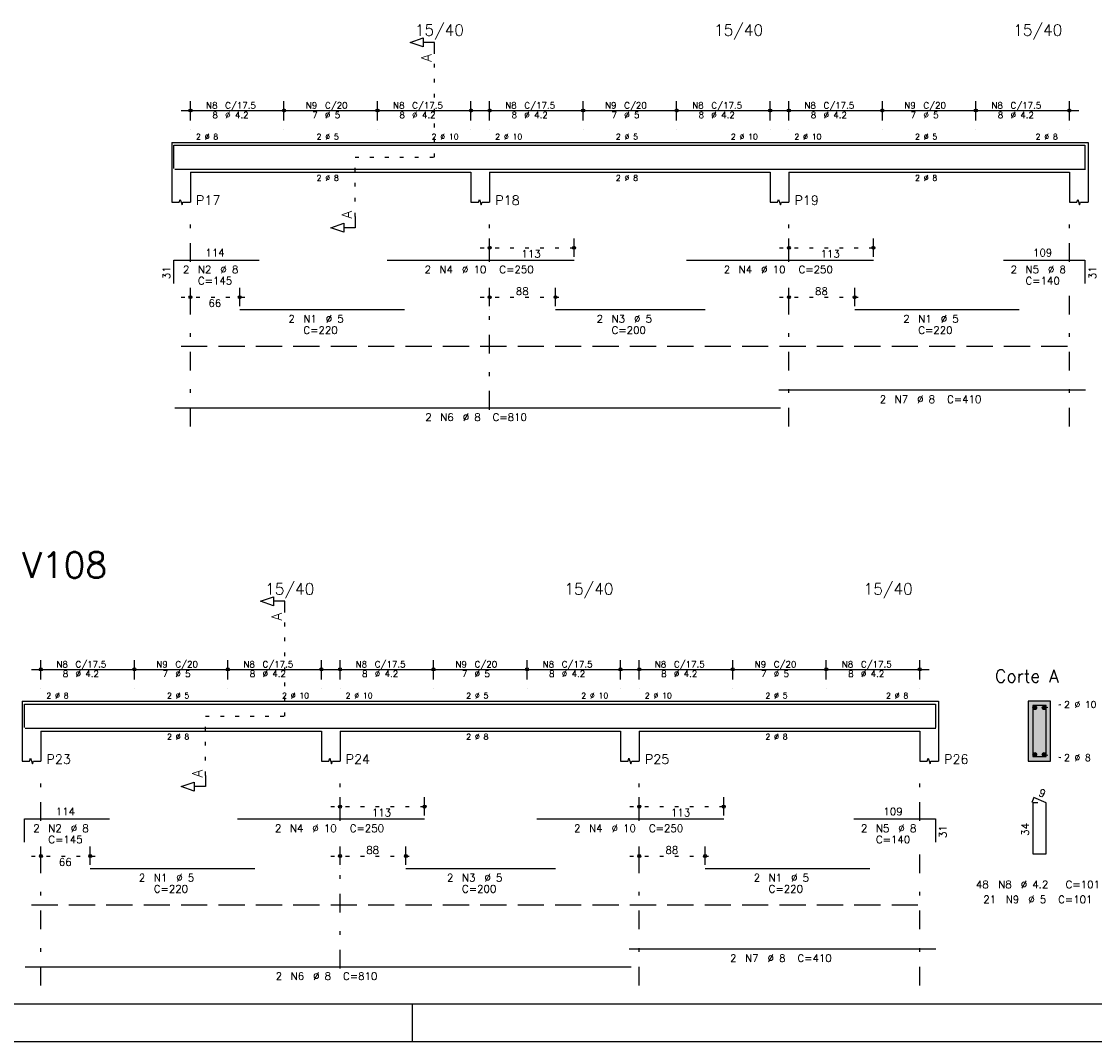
# Model space of a CAD drawing. Extents: x 0 to 84.1, y 0 to 59.4.
# Tile 3 of 7: x 36.6 to 65.3, y 0 to 27.3. Entities that reach past the tile are written whole.
import ezdxf

# ---------------------------------------------------------------- set-up
doc = ezdxf.new("R2010")
doc.units = 0
for name, pattern in [('ESTILO_TQS_0001', [1, 0.7, -0.3]), ('ESTILO_TQS_0002', [0.4, 0.1, -0.3]), ('ESTILO_TQS_0003', [1.5, 0.5, -0.4, 0.1, -0.5])]:
    doc.linetypes.add(name, pattern=pattern)
for name, color, linetype in [('1', 1, 'CONTINUOUS'), ('10', 10, 'CONTINUOUS'), ('2', 2, 'CONTINUOUS'), ('4', 4, 'CONTINUOUS'), ('6', 6, 'CONTINUOUS'), ('7', 7, 'CONTINUOUS')]:
    doc.layers.add(name, color=color, linetype=linetype)
doc.styles.get("Standard").update_dxf_attribs({"font": 'ROMANS.SHX'})

msp = doc.modelspace()

# ---------------------------------------------------------------- linework, layer by layer
at = {"layer": '1', "linetype": 'ESTILO_TQS_0002'}
for p, q in [((47.685, 23.64), (47.685, 26.41)), ((45.56, 22.055), (45.56, 23.64)), ((45.56, 23.64), (47.685, 23.64)), ((48.91, 21.22), (51.6693, 21.22)), ((56.91, 21.22), (59.66932, 21.22)), ((40.91, 19.9), (42.73, 19.9)), ((48.91, 19.9), (51.17068, 19.9)), ((56.91, 19.9), (59.17068, 19.9)), ((43.685, 8.7), (43.685, 11.47)), ((63.985, 8.925), (64.43, 9.01)), ((41.56, 7.115), (41.56, 8.7)), ((41.56, 8.7), (43.685, 8.7)), ((63.985, 7.675), (64.43, 7.59)), ((44.91, 6.28), (47.66934, 6.28)), ((52.91, 6.28), (55.66928, 6.28)), ((36.91, 4.96), (38.73, 4.96)), ((44.91, 4.96), (47.1707, 4.96)), ((52.91, 4.96), (55.17078, 4.96))]:
    msp.add_line(p, q, dxfattribs=at)
at = {"layer": '1', "linetype": 'ESTILO_TQS_0001'}
for p, q in [((40.91, 18.595), (64.91, 18.595)), ((36.91, 3.655), (60.91, 3.655))]:
    msp.add_line(p, q, dxfattribs=at)
at = {"layer": '1', "linetype": 'CONTINUOUS'}
for centre in [(63.735, 8.925), (63.985, 8.925), (63.735, 7.675), (63.985, 7.675)]:
    msp.add_circle(centre, 0.05, dxfattribs=at)
for points in [[(63.785, 8.925), (63.71, 8.968301), (63.688015, 8.942101)], [(63.785, 8.925), (63.688015, 8.942101), (63.688015, 8.907899)], [(63.785, 8.925), (63.688015, 8.907899), (63.71, 8.881699)], [(63.785, 8.925), (63.743682, 8.97424), (63.71, 8.968301)], [(63.785, 8.925), (63.71, 8.881699), (63.743682, 8.87576)], [(63.785, 8.925), (63.773302, 8.957139), (63.743682, 8.97424)], [(63.785, 8.925), (63.743682, 8.87576), (63.773302, 8.892861)], [(63.785, 8.925), (63.773302, 8.892861), (63.785, 8.925)], [(64.035, 8.925), (63.96, 8.968301), (63.938015, 8.942101)], [(64.035, 8.925), (63.938015, 8.942101), (63.938015, 8.907899)], [(64.035, 8.925), (63.938015, 8.907899), (63.96, 8.881699)], [(64.035, 8.925), (63.993682, 8.97424), (63.96, 8.968301)], [(64.035, 8.925), (63.96, 8.881699), (63.993682, 8.87576)], [(64.035, 8.925), (64.023302, 8.957139), (63.993682, 8.97424)], [(64.035, 8.925), (63.993682, 8.87576), (64.023302, 8.892861)], [(64.035, 8.925), (64.023302, 8.892861), (64.035, 8.925)], [(63.785, 7.675), (63.71, 7.718301), (63.688015, 7.692101)], [(63.785, 7.675), (63.688015, 7.692101), (63.688015, 7.657899)], [(63.785, 7.675), (63.688015, 7.657899), (63.71, 7.631699)], [(63.785, 7.675), (63.743682, 7.72424), (63.71, 7.718301)], [(63.785, 7.675), (63.71, 7.631699), (63.743682, 7.62576)], [(63.785, 7.675), (63.773302, 7.707139), (63.743682, 7.72424)], [(63.785, 7.675), (63.743682, 7.62576), (63.773302, 7.642861)], [(63.785, 7.675), (63.773302, 7.642861), (63.785, 7.675)], [(64.035, 7.675), (63.96, 7.718301), (63.938015, 7.692101)], [(64.035, 7.675), (63.938015, 7.692101), (63.938015, 7.657899)], [(64.035, 7.675), (63.938015, 7.657899), (63.96, 7.631699)], [(64.035, 7.675), (63.993682, 7.72424), (63.96, 7.718301)], [(64.035, 7.675), (63.96, 7.631699), (63.993682, 7.62576)], [(64.035, 7.675), (64.023302, 7.707139), (63.993682, 7.72424)], [(64.035, 7.675), (63.993682, 7.62576), (64.023302, 7.642861)], [(64.035, 7.675), (64.023302, 7.642861), (64.035, 7.675)]]:
    msp.add_solid(points, dxfattribs=at)
at = {"layer": '10', "linetype": 'CONTINUOUS'}
for points in [[(64.16, 7.5), (64.16, 9.1), (63.56, 9.1)], [(64.16, 7.5), (63.56, 9.1), (63.56, 7.5)], [(64.16, 7.5), (63.56, 7.5), (64.16, 7.5)]]:
    msp.add_solid(points, dxfattribs=at)
at = {"layer": '2', "linetype": 'CONTINUOUS'}
for p, q in [((41.16, 24.62), (41.16, 25.14)), ((43.66, 24.62), (43.66, 25.14)), ((43.66, 24.62), (43.66, 25.14)), ((46.16, 24.62), (46.16, 25.14)), ((46.16, 24.62), (46.16, 25.14)), ((48.66, 24.62), (48.66, 25.14)), ((49.16, 24.62), (49.16, 25.14)), ((51.66, 24.62), (51.66, 25.14)), ((51.66, 24.62), (51.66, 25.14)), ((54.16, 24.62), (54.16, 25.14)), ((54.16, 24.62), (54.16, 25.14)), ((56.66, 24.62), (56.66, 25.14)), ((57.16, 24.62), (57.16, 25.14)), ((59.66, 24.62), (59.66, 25.14)), ((59.66, 24.62), (59.66, 25.14)), ((62.16, 24.62), (62.16, 25.14)), ((62.16, 24.62), (62.16, 25.14)), ((64.66, 24.62), (64.66, 25.14)), ((40.91, 24.89), (43.91, 24.89)), ((43.41, 24.89), (46.41, 24.89)), ((45.91, 24.89), (48.91, 24.89)), ((48.91, 24.89), (51.91, 24.89)), ((51.41, 24.89), (54.41, 24.89)), ((53.91, 24.89), (56.91, 24.89)), ((56.91, 24.89), (59.91, 24.89)), ((59.41, 24.89), (62.41, 24.89)), ((61.91, 24.89), (64.91, 24.89)), ((41.16, 24.37), (41.16, 24.37)), ((43.66, 24.37), (43.66, 24.37)), ((43.66, 24.37), (43.66, 24.37)), ((46.16, 24.37), (46.16, 24.37)), ((46.16, 24.37), (46.16, 24.37)), ((48.66, 24.37), (48.66, 24.37)), ((49.16, 24.37), (49.16, 24.37)), ((51.66, 24.37), (51.66, 24.37)), ((51.66, 24.37), (51.66, 24.37)), ((54.16, 24.37), (54.16, 24.37)), ((54.16, 24.37), (54.16, 24.37)), ((56.66, 24.37), (56.66, 24.37)), ((57.16, 24.37), (57.16, 24.37)), ((59.66, 24.37), (59.66, 24.37)), ((59.66, 24.37), (59.66, 24.37)), ((62.16, 24.37), (62.16, 24.37)), ((62.16, 24.37), (62.16, 24.37)), ((64.66, 24.37), (64.66, 24.37)), ((40.66, 24.04), (40.66, 23.24)), ((40.66, 24.04), (41.16, 24.04)), ((41.16, 24.04), (48.66, 24.04)), ((48.66, 24.04), (49.16, 24.04)), ((49.16, 24.04), (56.66, 24.04)), ((56.66, 24.04), (57.16, 24.04)), ((57.16, 24.04), (64.66, 24.04)), ((64.66, 24.04), (65.16, 24.04)), ((65.16, 24.04), (65.16, 23.24)), ((40.66, 23.24), (40.66, 22.44)), ((41.16, 23.24), (48.66, 23.24)), ((41.16, 23.24), (41.16, 22.44)), ((48.66, 23.24), (48.66, 22.44)), ((49.16, 23.24), (56.66, 23.24)), ((49.16, 23.24), (49.16, 22.44)), ((56.66, 23.24), (56.66, 22.44)), ((57.16, 23.24), (64.66, 23.24)), ((57.16, 23.24), (57.16, 22.44)), ((64.66, 23.24), (64.66, 22.44)), ((65.16, 23.24), (65.16, 22.44)), ((49.16, 20.98), (49.16, 21.47)), ((51.4193, 20.98), (51.4193, 21.47)), ((57.16, 20.98), (57.16, 21.47)), ((59.41932, 20.98), (59.41932, 21.47)), ((49.16, 20.88), (49.16, 20.88)), ((51.4193, 20.88), (51.4193, 20.88)), ((57.16, 20.88), (57.16, 20.88)), ((59.41932, 20.88), (59.41932, 20.88)), ((41.16, 19.66), (41.16, 20.15)), ((42.48, 19.66), (42.48, 20.15)), ((49.16, 19.66), (49.16, 20.15)), ((50.92068, 19.66), (50.92068, 20.15)), ((57.16, 19.66), (57.16, 20.15)), ((58.92068, 19.66), (58.92068, 20.15)), ((41.16, 19.56), (41.16, 19.56)), ((42.48, 19.56), (42.48, 19.56)), ((49.16, 19.56), (49.16, 19.56)), ((50.92068, 19.56), (50.92068, 19.56)), ((57.16, 19.56), (57.16, 19.56)), ((58.92068, 19.56), (58.92068, 19.56)), ((37.16, 9.68), (37.16, 10.2)), ((39.66, 9.68), (39.66, 10.2)), ((39.66, 9.68), (39.66, 10.2)), ((42.16, 9.68), (42.16, 10.2)), ((42.16, 9.68), (42.16, 10.2)), ((44.66, 9.68), (44.66, 10.2)), ((45.16, 9.68), (45.16, 10.2)), ((47.66, 9.68), (47.66, 10.2)), ((47.66, 9.68), (47.66, 10.2)), ((50.16, 9.68), (50.16, 10.2)), ((50.16, 9.68), (50.16, 10.2)), ((52.66, 9.68), (52.66, 10.2)), ((53.16, 9.68), (53.16, 10.2)), ((55.66, 9.68), (55.66, 10.2)), ((55.66, 9.68), (55.66, 10.2)), ((58.16, 9.68), (58.16, 10.2)), ((58.16, 9.68), (58.16, 10.2)), ((60.66, 9.68), (60.66, 10.2)), ((36.91, 9.95), (39.91, 9.95)), ((39.41, 9.95), (42.41, 9.95)), ((41.91, 9.95), (44.91, 9.95)), ((44.91, 9.95), (47.91, 9.95)), ((47.41, 9.95), (50.41, 9.95)), ((49.91, 9.95), (52.91, 9.95)), ((52.91, 9.95), (55.91, 9.95)), ((55.41, 9.95), (58.41, 9.95)), ((57.91, 9.95), (60.91, 9.95)), ((37.16, 9.43), (37.16, 9.43)), ((39.66, 9.43), (39.66, 9.43)), ((39.66, 9.43), (39.66, 9.43)), ((42.16, 9.43), (42.16, 9.43)), ((42.16, 9.43), (42.16, 9.43)), ((44.66, 9.43), (44.66, 9.43)), ((45.16, 9.43), (45.16, 9.43)), ((47.66, 9.43), (47.66, 9.43)), ((47.66, 9.43), (47.66, 9.43)), ((50.16, 9.43), (50.16, 9.43)), ((50.16, 9.43), (50.16, 9.43)), ((52.66, 9.43), (52.66, 9.43)), ((53.16, 9.43), (53.16, 9.43)), ((55.66, 9.43), (55.66, 9.43)), ((55.66, 9.43), (55.66, 9.43)), ((58.16, 9.43), (58.16, 9.43)), ((58.16, 9.43), (58.16, 9.43)), ((60.66, 9.43), (60.66, 9.43)), ((36.66, 9.1), (36.66, 8.3)), ((36.66, 9.1), (37.16, 9.1)), ((37.16, 9.1), (44.66, 9.1)), ((44.66, 9.1), (45.16, 9.1)), ((45.16, 9.1), (52.66, 9.1)), ((52.66, 9.1), (53.16, 9.1)), ((53.16, 9.1), (60.66, 9.1)), ((60.66, 9.1), (61.16, 9.1)), ((61.16, 9.1), (61.16, 8.3)), ((64.16, 9.1), (63.56, 9.1)), ((63.56, 9.1), (63.56, 7.5)), ((64.16, 7.5), (64.16, 9.1)), ((36.66, 8.3), (36.66, 7.5)), ((37.16, 8.3), (44.66, 8.3)), ((37.16, 8.3), (37.16, 7.5)), ((44.66, 8.3), (44.66, 7.5)), ((45.16, 8.3), (52.66, 8.3)), ((45.16, 8.3), (45.16, 7.5)), ((52.66, 8.3), (52.66, 7.5)), ((53.16, 8.3), (60.66, 8.3)), ((53.16, 8.3), (53.16, 7.5)), ((60.66, 8.3), (60.66, 7.5)), ((61.16, 8.3), (61.16, 7.5)), ((63.56, 7.5), (64.16, 7.5)), ((45.16, 6.04), (45.16, 6.53)), ((47.41934, 6.04), (47.41934, 6.53)), ((53.16, 6.04), (53.16, 6.53)), ((55.41928, 6.04), (55.41928, 6.53)), ((45.16, 5.94), (45.16, 5.94)), ((47.41934, 5.94), (47.41934, 5.94)), ((53.16, 5.94), (53.16, 5.94)), ((55.41928, 5.94), (55.41928, 5.94)), ((37.16, 4.72), (37.16, 5.21)), ((38.48, 4.72), (38.48, 5.21)), ((45.16, 4.72), (45.16, 5.21)), ((46.9207, 4.72), (46.9207, 5.21)), ((53.16, 4.72), (53.16, 5.21)), ((54.92078, 4.72), (54.92078, 5.21)), ((37.16, 4.62), (37.16, 4.62)), ((38.48, 4.62), (38.48, 4.62)), ((45.16, 4.62), (45.16, 4.62)), ((46.9207, 4.62), (46.9207, 4.62)), ((53.16, 4.62), (53.16, 4.62)), ((54.92078, 4.62), (54.92078, 4.62)), ((47.100006, 0), (47.100006, 1)), ((0, 0), (84.100006, 0))]:
    msp.add_line(p, q, dxfattribs=at)
at = {"layer": '2', "linetype": 'ESTILO_TQS_0003'}
for p, q in [((41.16, 20.842), (41.16, 21.94)), ((49.16, 20.842), (49.16, 21.94)), ((57.16, 20.842), (57.16, 21.94)), ((64.66, 20.842), (64.66, 21.94)), ((41.16, 16.44), (41.16, 20.038)), ((49.16, 16.892), (49.16, 20.038)), ((57.16, 16.44), (57.16, 20.038)), ((64.66, 16.44), (64.66, 20.038)), ((37.16, 5.902), (37.16, 7)), ((45.16, 5.902), (45.16, 7)), ((53.16, 5.902), (53.16, 7)), ((60.66, 5.902), (60.66, 7)), ((37.16, 1.5), (37.16, 5.098)), ((45.16, 1.952), (45.16, 5.098)), ((53.16, 1.5), (53.16, 5.098)), ((60.66, 1.5), (60.66, 5.098))]:
    msp.add_line(p, q, dxfattribs=at)
at = {"layer": '2', "linetype": 'CONTINUOUS'}
for points in [[(83.100006, 1), (2.5, 1), (2.5, 58.400002), (83.100006, 58.400002), (83.100006, 1)], [(47.685, 26.41), (47.685, 26.71), (47.385, 26.71), (47.385, 26.59), (47.035, 26.71), (47.385, 26.83), (47.385, 26.71)], [(40.66, 22.44), (40.86, 22.44), (40.885, 22.515), (40.935, 22.365), (40.96, 22.44), (41.16, 22.44)], [(48.66, 22.44), (48.86, 22.44), (48.885, 22.515), (48.935, 22.365), (48.96, 22.44), (49.16, 22.44)], [(56.66, 22.44), (56.86, 22.44), (56.885, 22.515), (56.935, 22.365), (56.96, 22.44), (57.16, 22.44)], [(64.66, 22.44), (64.86, 22.44), (64.885, 22.515), (64.935, 22.365), (64.96, 22.44), (65.16, 22.44)], [(45.56, 22.055), (45.56, 21.755), (45.26, 21.755), (45.26, 21.635), (44.91, 21.755), (45.26, 21.875), (45.26, 21.755)], [(43.685, 11.47), (43.685, 11.77), (43.385, 11.77), (43.385, 11.65), (43.035, 11.77), (43.385, 11.89), (43.385, 11.77)], [(36.66, 7.5), (36.86, 7.5), (36.885, 7.575), (36.935, 7.425), (36.96, 7.5), (37.16, 7.5)], [(44.66, 7.5), (44.86, 7.5), (44.885, 7.575), (44.935, 7.425), (44.96, 7.5), (45.16, 7.5)], [(52.66, 7.5), (52.86, 7.5), (52.885, 7.575), (52.935, 7.425), (52.96, 7.5), (53.16, 7.5)], [(60.66, 7.5), (60.86, 7.5), (60.885, 7.575), (60.935, 7.425), (60.96, 7.5), (61.16, 7.5)], [(41.56, 7.115), (41.56, 6.815), (41.26, 6.815), (41.26, 6.695), (40.91, 6.815), (41.26, 6.935), (41.26, 6.815)]]:
    msp.add_lwpolyline(points, dxfattribs=at)
for centre, radius in [((41.16, 24.89), 0.041625), ((41.16, 24.89), 0.02075), ((43.66, 24.89), 0.041625), ((43.66, 24.89), 0.041625), ((43.66, 24.89), 0.02075), ((43.66, 24.89), 0.02075), ((46.16, 24.89), 0.041625), ((46.16, 24.89), 0.041625), ((46.16, 24.89), 0.02075), ((46.16, 24.89), 0.02075), ((48.66, 24.89), 0.041625), ((48.66, 24.89), 0.02075), ((49.16, 24.89), 0.041625), ((49.16, 24.89), 0.02075), ((51.66, 24.89), 0.041625), ((51.66, 24.89), 0.041625), ((51.66, 24.89), 0.02075), ((51.66, 24.89), 0.02075), ((54.16, 24.89), 0.041625), ((54.16, 24.89), 0.041625), ((54.16, 24.89), 0.02075), ((54.16, 24.89), 0.02075), ((56.66, 24.89), 0.041625), ((56.66, 24.89), 0.02075), ((57.16, 24.89), 0.041625), ((57.16, 24.89), 0.02075), ((59.66, 24.89), 0.041625), ((59.66, 24.89), 0.041625), ((59.66, 24.89), 0.02075), ((59.66, 24.89), 0.02075), ((62.16, 24.89), 0.041625), ((62.16, 24.89), 0.041625), ((62.16, 24.89), 0.02075), ((62.16, 24.89), 0.02075), ((64.66, 24.89), 0.041625), ((64.66, 24.89), 0.02075), ((49.16, 21.22), 0.04), ((49.16, 21.22), 0.02), ((51.4193, 21.22), 0.04), ((51.4193, 21.22), 0.02), ((57.16, 21.22), 0.04), ((57.16, 21.22), 0.02), ((59.41932, 21.22), 0.04), ((59.41932, 21.22), 0.02), ((41.16, 19.9), 0.04), ((41.16, 19.9), 0.02), ((42.48, 19.9), 0.04), ((42.48, 19.9), 0.02), ((49.16, 19.9), 0.04), ((49.16, 19.9), 0.02), ((50.92068, 19.9), 0.04), ((50.92068, 19.9), 0.02), ((57.16, 19.9), 0.04), ((57.16, 19.9), 0.02), ((58.92068, 19.9), 0.04), ((58.92068, 19.9), 0.02), ((37.16, 9.95), 0.041625), ((37.16, 9.95), 0.02075), ((39.66, 9.95), 0.041625), ((39.66, 9.95), 0.041625), ((39.66, 9.95), 0.02075), ((39.66, 9.95), 0.02075), ((42.16, 9.95), 0.041625), ((42.16, 9.95), 0.041625), ((42.16, 9.95), 0.02075), ((42.16, 9.95), 0.02075), ((44.66, 9.95), 0.041625), ((44.66, 9.95), 0.02075), ((45.16, 9.95), 0.041625), ((45.16, 9.95), 0.02075), ((47.66, 9.95), 0.041625), ((47.66, 9.95), 0.041625), ((47.66, 9.95), 0.02075), ((47.66, 9.95), 0.02075), ((50.16, 9.95), 0.041625), ((50.16, 9.95), 0.041625), ((50.16, 9.95), 0.02075), ((50.16, 9.95), 0.02075), ((52.66, 9.95), 0.041625), ((52.66, 9.95), 0.02075), ((53.16, 9.95), 0.041625), ((53.16, 9.95), 0.02075), ((55.66, 9.95), 0.041625), ((55.66, 9.95), 0.041625), ((55.66, 9.95), 0.02075), ((55.66, 9.95), 0.02075), ((58.16, 9.95), 0.041625), ((58.16, 9.95), 0.041625), ((58.16, 9.95), 0.02075), ((58.16, 9.95), 0.02075), ((60.66, 9.95), 0.041625), ((60.66, 9.95), 0.02075), ((45.16, 6.28), 0.04), ((47.41934, 6.28), 0.04), ((53.16, 6.28), 0.04), ((55.41928, 6.28), 0.04), ((45.16, 6.28), 0.02), ((47.41934, 6.28), 0.02), ((53.16, 6.28), 0.02), ((55.41928, 6.28), 0.02), ((37.16, 4.96), 0.04), ((37.16, 4.96), 0.02), ((38.48, 4.96), 0.04), ((38.48, 4.96), 0.02), ((45.16, 4.96), 0.04), ((45.16, 4.96), 0.02), ((46.9207, 4.96), 0.04), ((46.9207, 4.96), 0.02), ((53.16, 4.96), 0.04), ((53.16, 4.96), 0.02), ((54.92078, 4.96), 0.04), ((54.92078, 4.96), 0.02)]:
    msp.add_circle(centre, radius, dxfattribs=at)
at = {"layer": '4', "linetype": 'CONTINUOUS'}
for p, q in [((40.72, 23.34), (40.72, 23.96)), ((40.72, 23.96), (43, 23.96)), ((42.48, 23.96), (46.88, 23.96)), ((46.4193, 23.96), (51.4193, 23.96)), ((50.92068, 23.96), (54.92068, 23.96)), ((54.41932, 23.96), (59.41932, 23.96)), ((58.92068, 23.96), (63.32068, 23.96)), ((62.898, 23.96), (65.078, 23.96)), ((65.078, 23.96), (65.078, 23.34)), ((40.74, 23.32), (56.94, 23.32)), ((56.89, 23.32), (65.09, 23.32)), ((36.72, 8.4), (36.72, 9.02)), ((36.72, 9.02), (39, 9.02)), ((38.48, 9.02), (42.88, 9.02)), ((42.41934, 9.02), (47.41934, 9.02)), ((46.9207, 9.02), (50.9207, 9.02)), ((50.41928, 9.02), (55.41928, 9.02)), ((54.92078, 9.02), (59.32078, 9.02)), ((58.898, 9.02), (61.078, 9.02)), ((61.078, 9.02), (61.078, 8.4)), ((36.74, 8.38), (52.94, 8.38)), ((52.89, 8.38), (61.09, 8.38))]:
    msp.add_line(p, q, dxfattribs=at)
msp.add_lwpolyline([(63.68, 8.98), (63.68, 7.62), (64.04, 7.62), (64.04, 8.98), (63.68, 8.98)], dxfattribs=at)
at = {"layer": '6', "linetype": 'CONTINUOUS'}
for p, q in [((40.72, 20.27), (40.72, 20.89)), ((40.72, 20.89), (43, 20.89)), ((46.4193, 20.89), (51.4193, 20.89)), ((54.41932, 20.89), (59.41932, 20.89)), ((62.898, 20.89), (65.078, 20.89)), ((65.078, 20.89), (65.078, 20.27)), ((42.48, 19.57), (46.88, 19.57)), ((50.92068, 19.57), (54.92068, 19.57)), ((58.92068, 19.57), (63.32068, 19.57)), ((56.89, 17.42), (65.09, 17.42)), ((40.74, 16.94), (56.94, 16.94)), ((63.708338, 6.52), (63.653893, 6.39102)), ((63.82, 6.38), (63.68, 6.38)), ((63.68, 6.38), (63.68, 5.02)), ((64.04, 6.38), (63.708338, 6.52)), ((64.04, 5.02), (64.04, 6.38)), ((36.72, 5.33), (36.72, 5.95)), ((36.72, 5.95), (39, 5.95)), ((42.41934, 5.95), (47.41934, 5.95)), ((50.41928, 5.95), (55.41928, 5.95)), ((58.898, 5.95), (61.078, 5.95)), ((61.078, 5.95), (61.078, 5.33)), ((63.68, 5.02), (64.04, 5.02)), ((38.48, 4.63), (42.88, 4.63)), ((46.9207, 4.63), (50.9207, 4.63)), ((54.92078, 4.63), (59.32078, 4.63)), ((52.89, 2.48), (61.09, 2.48)), ((36.74, 2), (52.94, 2))]:
    msp.add_line(p, q, dxfattribs=at)

# ---------------------------------------------------------------- texts
at = {"layer": '2', "linetype": 'CONTINUOUS'}
for s, height, p in [('15/40', 0.3, (47.16, 26.89)), ('15/40', 0.3, (55.16, 26.89)), ('15/40', 0.3, (63.16, 26.89)), ('N8', 0.17, (41.577, 24.941)), ('C/17.5', 0.17, (42.087, 24.941)), ('N9', 0.17, (44.247, 24.941)), ('C/20', 0.17, (44.757, 24.941)), ('N8', 0.17, (46.577, 24.941)), ('C/17.5', 0.17, (47.087, 24.941)), ('N8', 0.17, (49.577, 24.941)), ('C/17.5', 0.17, (50.087, 24.941)), ('N9', 0.17, (52.247, 24.941)), ('C/20', 0.17, (52.757, 24.941)), ('N8', 0.17, (54.577, 24.941)), ('C/17.5', 0.17, (55.087, 24.941)), ('N8', 0.17, (57.577, 24.941)), ('C/17.5', 0.17, (58.087, 24.941)), ('N9', 0.17, (60.247, 24.941)), ('C/20', 0.17, (60.757, 24.941)), ('N8', 0.17, (62.577, 24.941)), ('C/17.5', 0.17, (63.087, 24.941)), ('8', 0.17, (41.747, 24.686)), ('%%c 4.2', 0.17, (42.087, 24.686)), ('7', 0.17, (44.417, 24.686)), ('%%c 5', 0.17, (44.757, 24.686)), ('8', 0.17, (46.747, 24.686)), ('%%c 4.2', 0.17, (47.087, 24.686)), ('8', 0.17, (49.747, 24.686)), ('%%c 4.2', 0.17, (50.087, 24.686)), ('7', 0.17, (52.417, 24.686)), ('%%c 5', 0.17, (52.757, 24.686)), ('8', 0.17, (54.747, 24.686)), ('%%c 4.2', 0.17, (55.087, 24.686)), ('8', 0.17, (57.747, 24.686)), ('%%c 4.2', 0.17, (58.087, 24.686)), ('7', 0.17, (60.417, 24.686)), ('%%c 5', 0.17, (60.757, 24.686)), ('8', 0.17, (62.747, 24.686)), ('%%c 4.2', 0.17, (63.087, 24.686)), ('2 %%c 8', 0.15, (41.31, 24.115)), ('2 %%c 5', 0.15, (44.535, 24.115)), ('2 %%c 10', 0.15, (47.61, 24.115)), ('2 %%c 10', 0.15, (49.31, 24.115)), ('2 %%c 5', 0.15, (52.535, 24.115)), ('2 %%c 10', 0.15, (55.61, 24.115)), ('2 %%c 10', 0.15, (57.31, 24.115)), ('2 %%c 5', 0.15, (60.535, 24.115)), ('2 %%c 8', 0.15, (63.76, 24.115)), ('2 %%c 8', 0.15, (44.535, 23.015)), ('2 %%c 8', 0.15, (52.535, 23.015)), ('2 %%c 8', 0.15, (60.535, 23.015)), ('P17', 0.25, (41.31, 22.365)), ('P18', 0.25, (49.31, 22.365)), ('P19', 0.25, (57.31, 22.365)), ('114', 0.2, (41.56, 20.99)), ('113', 0.2, (50.00965, 20.96)), ('113', 0.2, (58.00966, 20.96)), ('109', 0.2, (63.688, 20.99)), ('2', 0.2, (40.96, 20.54)), ('N2', 0.2, (41.36, 20.54)), ('%%c 8', 0.2, (41.96, 20.54)), ('2', 0.2, (47.4193, 20.54)), ('N4', 0.2, (47.8193, 20.54)), ('%%c 10', 0.2, (48.4193, 20.54)), ('C=250', 0.2, (49.4193, 20.54)), ('2', 0.2, (55.41932, 20.54)), ('N4', 0.2, (55.81932, 20.54)), ('%%c 10', 0.2, (56.41932, 20.54)), ('C=250', 0.2, (57.41932, 20.54)), ('2', 0.2, (63.088, 20.54)), ('N5', 0.2, (63.488, 20.54)), ('%%c 8', 0.2, (64.088, 20.54)), ('C=145', 0.2, (41.36, 20.24)), ('C=140', 0.2, (63.488, 20.24)), ('88', 0.2, (49.86034, 19.96)), ('88', 0.2, (57.86034, 19.96)), ('66', 0.2, (41.64, 19.64)), ('2', 0.2, (43.78, 19.22)), ('N1', 0.2, (44.18, 19.22)), ('%%c 5', 0.2, (44.78, 19.22)), ('2', 0.2, (52.02068, 19.22)), ('N3', 0.2, (52.42068, 19.22)), ('%%c 5', 0.2, (53.02068, 19.22)), ('2', 0.2, (60.22068, 19.22)), ('N1', 0.2, (60.62068, 19.22)), ('%%c 5', 0.2, (61.22068, 19.22)), ('C=220', 0.2, (44.18, 18.92)), ('C=200', 0.2, (52.42068, 18.92)), ('C=220', 0.2, (60.62068, 18.92)), ('2', 0.2, (59.59, 17.07)), ('N7', 0.2, (59.99, 17.07)), ('%%c 8', 0.2, (60.59, 17.07)), ('C=410', 0.2, (61.39, 17.07)), ('2', 0.2, (47.44, 16.59)), ('N6', 0.2, (47.84, 16.59)), ('%%c 8', 0.2, (48.44, 16.59)), ('C=810', 0.2, (49.24, 16.59)), ('15/40', 0.3, (43.16, 11.95)), ('15/40', 0.3, (51.16, 11.95)), ('15/40', 0.3, (59.16, 11.95)), ('N8', 0.17, (37.577, 10.001)), ('C/17.5', 0.17, (38.087, 10.001)), ('N9', 0.17, (40.247, 10.001)), ('C/20', 0.17, (40.757, 10.001)), ('N8', 0.17, (42.577, 10.001)), ('C/17.5', 0.17, (43.087, 10.001)), ('N8', 0.17, (45.577, 10.001)), ('C/17.5', 0.17, (46.087, 10.001)), ('N9', 0.17, (48.247, 10.001)), ('C/20', 0.17, (48.757, 10.001)), ('N8', 0.17, (50.577, 10.001)), ('C/17.5', 0.17, (51.087, 10.001)), ('N8', 0.17, (53.577, 10.001)), ('C/17.5', 0.17, (54.087, 10.001)), ('N9', 0.17, (56.247, 10.001)), ('C/20', 0.17, (56.757, 10.001)), ('N8', 0.17, (58.577, 10.001)), ('C/17.5', 0.17, (59.087, 10.001)), ('8', 0.17, (37.747, 9.746)), ('%%c 4.2', 0.17, (38.087, 9.746)), ('7', 0.17, (40.417, 9.746)), ('%%c 5', 0.17, (40.757, 9.746)), ('8', 0.17, (42.747, 9.746)), ('%%c 4.2', 0.17, (43.087, 9.746)), ('8', 0.17, (45.747, 9.746)), ('%%c 4.2', 0.17, (46.087, 9.746)), ('7', 0.17, (48.417, 9.746)), ('%%c 5', 0.17, (48.757, 9.746)), ('8', 0.17, (50.747, 9.746)), ('%%c 4.2', 0.17, (51.087, 9.746)), ('8', 0.17, (53.747, 9.746)), ('%%c 4.2', 0.17, (54.087, 9.746)), ('7', 0.17, (56.417, 9.746)), ('%%c 5', 0.17, (56.757, 9.746)), ('8', 0.17, (58.747, 9.746)), ('%%c 4.2', 0.17, (59.087, 9.746)), ('Corte A', 0.34, (62.67, 9.6)), ('2 %%c 8', 0.15, (37.31, 9.175)), ('2 %%c 5', 0.15, (40.535, 9.175)), ('2 %%c 10', 0.15, (43.61, 9.175)), ('2 %%c 10', 0.15, (45.31, 9.175)), ('2 %%c 5', 0.15, (48.535, 9.175)), ('2 %%c 10', 0.15, (51.61, 9.175)), ('2 %%c 10', 0.15, (53.31, 9.175)), ('2 %%c 5', 0.15, (56.535, 9.175)), ('2 %%c 8', 0.15, (59.76, 9.175)), ('2 %%c 10', 0.18, (64.52, 8.92)), ('2 %%c 8', 0.15, (40.535, 8.075)), ('2 %%c 8', 0.15, (48.535, 8.075)), ('2 %%c 8', 0.15, (56.535, 8.075)), ('P23', 0.25, (37.31, 7.425)), ('P24', 0.25, (45.31, 7.425)), ('P25', 0.25, (53.31, 7.425)), ('P26', 0.25, (61.31, 7.425)), ('2 %%c 8', 0.18, (64.52, 7.5)), ('114', 0.2, (37.56, 6.05)), ('113', 0.2, (46.00967, 6.02)), ('113', 0.2, (54.00964, 6.02)), ('109', 0.2, (59.688, 6.05)), ('2', 0.2, (36.96, 5.6)), ('N2', 0.2, (37.36, 5.6)), ('%%c 8', 0.2, (37.96, 5.6)), ('2', 0.2, (43.41934, 5.6)), ('N4', 0.2, (43.81934, 5.6)), ('%%c 10', 0.2, (44.41934, 5.6)), ('C=250', 0.2, (45.41934, 5.6)), ('2', 0.2, (51.41928, 5.6)), ('N4', 0.2, (51.81928, 5.6)), ('%%c 10', 0.2, (52.41928, 5.6)), ('C=250', 0.2, (53.41928, 5.6)), ('2', 0.2, (59.088, 5.6)), ('N5', 0.2, (59.488, 5.6)), ('%%c 8', 0.2, (60.088, 5.6)), ('C=145', 0.2, (37.36, 5.3)), ('C=140', 0.2, (59.488, 5.3)), ('88', 0.2, (45.86035, 5.02)), ('88', 0.2, (53.86039, 5.02)), ('66', 0.2, (37.64, 4.7)), ('2', 0.2, (39.78, 4.28)), ('N1', 0.2, (40.18, 4.28)), ('%%c 5', 0.2, (40.78, 4.28)), ('2', 0.2, (48.0207, 4.28)), ('N3', 0.2, (48.4207, 4.28)), ('%%c 5', 0.2, (49.0207, 4.28)), ('2', 0.2, (56.22078, 4.28)), ('N1', 0.2, (56.62078, 4.28)), ('%%c 5', 0.2, (57.22078, 4.28)), ('%%c 4.2', 0.2, (63.36, 4.1)), ('C=220', 0.2, (40.18, 3.98)), ('C=200', 0.2, (48.4207, 3.98)), ('C=220', 0.2, (56.62078, 3.98)), ('48', 0.2, (62.16, 4.1)), ('N8', 0.2, (62.76, 4.1)), ('C=101', 0.2, (64.56, 4.1)), ('21', 0.2, (62.36, 3.7)), ('N9', 0.2, (62.96, 3.7)), ('%%c 5', 0.2, (63.56, 3.7)), ('C=101', 0.2, (64.36, 3.7)), ('2', 0.2, (55.59, 2.13)), ('N7', 0.2, (55.99, 2.13)), ('%%c 8', 0.2, (56.59, 2.13)), ('C=410', 0.2, (57.39, 2.13)), ('2', 0.2, (43.44, 1.65)), ('N6', 0.2, (43.84, 1.65)), ('%%c 8', 0.2, (44.44, 1.65)), ('C=810', 0.2, (45.24, 1.65))]:
    msp.add_text(s, height=height, dxfattribs=at).set_placement(p)
for s, height, rotation, p in [('A', 0.272, 90, (47.6034, 26.1924)), ('A', 0.272, 90, (45.4784, 22.0006)), ('31', 0.2, 90, (40.62, 20.38)), ('31', 0.2, 90, (65.378, 20.38)), ('A', 0.272, 90, (43.6034, 11.2524)), ('A', 0.272, 90, (41.4784, 7.0606)), ('9', 0.2, 337.11462, (63.820929, 6.581017)), ('34', 0.2, 90, (63.58, 5.5)), ('31', 0.2, 90, (61.378, 5.44))]:
    msp.add_text(s, height=height, rotation=rotation, dxfattribs=at).set_placement(p)
at = {"layer": '7', "linetype": 'CONTINUOUS'}
msp.add_text('V108', height=0.68, dxfattribs=at).set_placement((36.66, 12.4))

doc.saveas('drawing.dxf')
